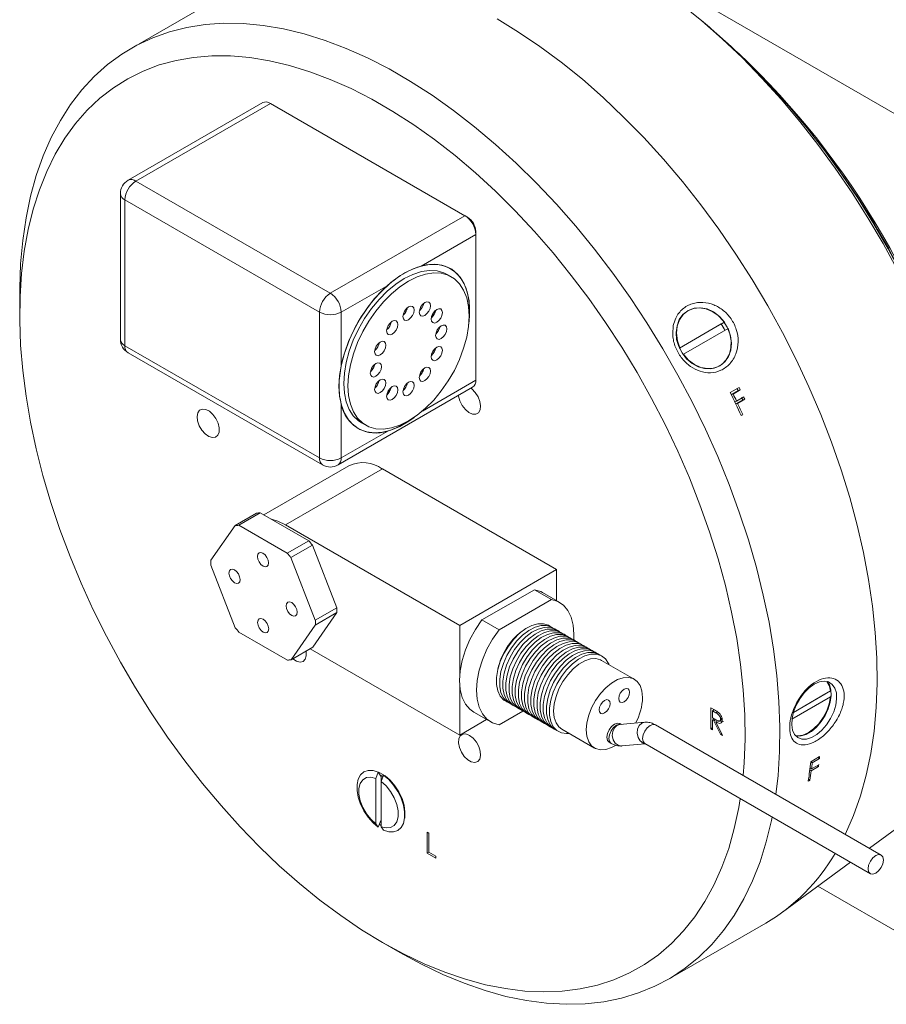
# Model space of a CAD drawing. Header units: inches. Extents: x 0.97 to 7.79, y 1.06 to 10.36.
# Tile 7 of 12: x 4.76 to 5.93, y 5.07 to 6.4. Entities that reach past the tile are written whole.
import ezdxf

# ---------------------------------------------------------------- set-up
doc = ezdxf.new("R2010")
doc.units = ezdxf.units.IN
doc.header["$MEASUREMENT"] = 0

msp = doc.modelspace()

# ---------------------------------------------------------------- linework, layer by layer
at = {"color": 7, "linetype": 'Continuous', "lineweight": 15}
for p, q in [((5.1483, 6.735), (6.0469, 6.2162)), ((5.0404, 6.441), (4.9089, 6.3651)), ((5.6914, 6.3938), (5.6807, 6.4028)), ((5.087, 6.2916), (4.9049, 6.1865)), ((5.0974, 6.2906), (4.9153, 6.1855)), ((5.3606, 6.1386), (5.0974, 6.2906)), ((4.9153, 6.1855), (5.1785, 6.0335)), ((4.8945, 6.1685), (4.8945, 5.9711)), ((5.1638, 6.008), (4.9006, 6.16)), ((4.9006, 6.16), (4.9006, 5.9626)), ((5.1785, 6.0335), (5.3606, 6.1386)), ((5.3641, 6.1366), (5.3606, 6.1386)), ((5.3753, 6.1131), (5.3013, 6.0704)), ((5.3753, 6.1131), (5.3753, 6.1172)), ((5.3753, 5.9158), (5.3753, 6.1131)), ((5.3423, 6.0559), (5.3366, 6.0592)), ((5.2561, 6.0443), (5.1933, 6.008)), ((4.7582, 6.032), (4.7582, 6.0048)), ((5.1638, 5.8107), (5.1638, 6.008)), ((5.1933, 6.008), (5.1933, 5.9355)), ((5.277, 6.0039), (5.277, 6.0039)), ((5.277, 6.0039), (5.277, 6.0039)), ((5.2812, 6.0092), (5.2794, 6.0102)), ((5.2812, 6.0092), (5.2802, 6.0075)), ((5.2814, 6.0095), (5.2812, 6.0092)), ((5.32, 6.0097), (5.3155, 6.002)), ((5.3185, 6.004), (5.3172, 6.0048)), ((5.3185, 6.004), (5.3172, 6.0048)), ((5.3211, 6.0102), (5.3208, 6.0104)), ((5.7074, 5.992), (5.6509, 5.9593)), ((5.7119, 5.9946), (5.6514, 5.9596)), ((5.6564, 5.951), (5.7169, 5.9859)), ((5.7123, 5.9948), (5.7119, 5.9946)), ((5.7169, 5.9859), (5.7173, 5.9861)), ((4.9006, 5.9626), (5.1638, 5.8107)), ((5.6514, 5.9596), (5.6505, 5.9591)), ((4.9049, 5.9531), (5.1681, 5.8012)), ((5.3195, 5.9553), (5.3173, 5.9515)), ((5.3195, 5.9553), (5.318, 5.9562)), ((5.3195, 5.9553), (5.318, 5.9562)), ((5.3204, 5.9569), (5.3195, 5.9553)), ((5.6555, 5.9505), (5.6564, 5.951)), ((5.2362, 5.9313), (5.2344, 5.9323)), ((5.2362, 5.9313), (5.2344, 5.9323)), ((5.2362, 5.9313), (5.236, 5.9309)), ((5.2372, 5.933), (5.2362, 5.9313)), ((5.2387, 5.9375), (5.2386, 5.9376)), ((5.302, 5.925), (5.3005, 5.9259)), ((5.302, 5.925), (5.3011, 5.9234)), ((5.3043, 5.9288), (5.302, 5.925)), ((5.1889, 5.8012), (5.371, 5.9063)), ((5.2596, 5.9051), (5.2552, 5.8974)), ((5.7197, 5.8991), (5.7317, 5.906)), ((5.2553, 5.8962), (5.2549, 5.8964)), ((5.2553, 5.8962), (5.2549, 5.8964)), ((5.2593, 5.9016), (5.258, 5.9023)), ((5.7304, 5.9019), (5.721, 5.8965)), ((5.721, 5.8964), (5.7235, 5.8972)), ((5.7332, 5.9028), (5.7235, 5.8972)), ((5.7281, 5.8876), (5.7379, 5.8933)), ((5.7304, 5.9019), (5.7332, 5.9028)), ((5.1933, 5.8832), (5.1933, 5.8107)), ((5.7256, 5.8869), (5.7281, 5.8876)), ((5.7366, 5.8892), (5.7271, 5.8838)), ((5.7272, 5.8837), (5.7296, 5.8844)), ((5.7394, 5.8901), (5.7296, 5.8844)), ((5.7366, 5.8892), (5.7394, 5.8901)), ((5.7342, 5.8686), (5.7367, 5.8692)), ((5.7367, 5.8692), (5.7345, 5.868)), ((5.2206, 5.8583), (5.2264, 5.855)), ((5.1933, 5.8107), (5.2561, 5.847)), ((5.2036, 5.8002), (5.0884, 5.7337)), ((5.1179, 5.72), (5.249, 5.7957)), ((5.4847, 5.6596), (5.249, 5.7957)), ((5.0788, 5.7359), (5.0496, 5.7191)), ((5.0545, 5.7195), (5.0837, 5.7364)), ((5.0837, 5.7364), (5.1494, 5.6986)), ((5.0496, 5.7191), (5.0169, 5.6721)), ((5.1202, 5.6818), (5.0545, 5.7195)), ((5.3536, 5.5839), (5.1179, 5.72)), ((5.1494, 5.6986), (5.1202, 5.6818)), ((5.1252, 5.6757), (5.1543, 5.6925)), ((5.1543, 5.6925), (5.1873, 5.6078)), ((5.0169, 5.6656), (5.0499, 5.5809)), ((5.1582, 5.591), (5.1252, 5.6757)), ((5.3536, 5.5839), (5.4847, 5.6596)), ((5.4847, 5.6175), (5.4847, 5.6596)), ((5.4546, 5.6323), (5.3837, 5.5914)), ((5.4777, 5.619), (5.4546, 5.6323)), ((5.4889, 5.6151), (5.4658, 5.6284)), ((5.4777, 5.619), (5.4068, 5.5781)), ((5.1874, 5.6013), (5.1547, 5.5543)), ((5.1873, 5.6078), (5.1582, 5.591)), ((5.1582, 5.5844), (5.1874, 5.6013)), ((5.4068, 5.5781), (5.3837, 5.5914)), ((5.0548, 5.5748), (5.1206, 5.537)), ((5.1255, 5.5375), (5.1582, 5.5844)), ((5.3536, 5.5185), (5.3536, 5.5839)), ((5.1547, 5.5543), (5.1255, 5.5375)), ((5.1513, 5.5524), (5.3536, 5.4356)), ((5.5898, 5.5112), (5.5456, 5.5367)), ((5.3536, 5.4356), (5.3536, 5.5009)), ((5.8554, 5.4954), (5.8051, 5.4663)), ((5.8051, 5.4663), (5.8488, 5.4916)), ((5.8488, 5.4918), (5.8487, 5.491)), ((5.8031, 5.457), (5.8554, 5.4872)), ((5.8554, 5.4872), (5.8561, 5.4887)), ((5.3725, 5.4667), (5.3956, 5.4534)), ((5.4068, 5.4495), (5.439, 5.4681)), ((5.6934, 5.4724), (5.6983, 5.4696)), ((5.6934, 5.4441), (5.6934, 5.4724)), ((5.6981, 5.4697), (5.6956, 5.4682)), ((5.6956, 5.4682), (5.6956, 5.4588)), ((5.7002, 5.4656), (5.6956, 5.4682)), ((5.6969, 5.469), (5.6969, 5.4704)), ((5.7025, 5.4669), (5.7002, 5.4656)), ((5.3536, 5.4356), (5.39, 5.4566)), ((5.604, 5.4528), (5.5702, 5.4498)), ((5.6956, 5.4588), (5.7001, 5.4562)), ((5.6981, 5.4573), (5.6956, 5.4559)), ((5.6956, 5.4559), (5.6956, 5.4428)), ((5.6973, 5.4549), (5.6956, 5.4559)), ((5.6969, 5.4567), (5.6969, 5.458)), ((5.6998, 5.4563), (5.6973, 5.4549)), ((5.7064, 5.4366), (5.6973, 5.4549)), ((5.7036, 5.4553), (5.7001, 5.4533)), ((5.7001, 5.4533), (5.7091, 5.435)), ((5.7021, 5.4544), (5.7015, 5.4556)), ((5.705, 5.4544), (5.7084, 5.4564)), ((5.7085, 5.4583), (5.7066, 5.4572)), ((5.4918, 5.4435), (5.536, 5.418)), ((5.5721, 5.45), (5.5702, 5.4511)), ((5.9238, 5.2731), (5.6185, 5.4494)), ((5.6956, 5.4453), (5.6934, 5.4441)), ((5.6956, 5.4428), (5.6934, 5.4441)), ((5.5556, 5.4258), (5.5584, 5.4242)), ((5.7079, 5.4374), (5.7064, 5.4366)), ((5.7091, 5.435), (5.7064, 5.4366)), ((5.5728, 5.4208), (5.6047, 5.4236)), ((5.6039, 5.4241), (5.9092, 5.2478)), ((5.6039, 5.4241), (5.6039, 5.4241)), ((5.8286, 5.3994), (5.8406, 5.4063)), ((5.8286, 5.3993), (5.8305, 5.3979)), ((5.8403, 5.4036), (5.8305, 5.3979)), ((5.8383, 5.405), (5.8403, 5.4036)), ((5.2433, 5.3852), (5.2401, 5.3767)), ((5.2469, 5.3801), (5.2433, 5.3852)), ((5.8274, 5.3885), (5.8293, 5.3871)), ((5.8277, 5.3912), (5.8296, 5.3898)), ((5.828, 5.391), (5.8277, 5.3908)), ((5.839, 5.3928), (5.8293, 5.3871)), ((5.8296, 5.3898), (5.8393, 5.3954)), ((5.8371, 5.3942), (5.839, 5.3928)), ((5.2401, 5.3767), (5.2401, 5.3156)), ((5.2471, 5.3809), (5.2469, 5.3801)), ((5.2504, 5.3811), (5.2471, 5.3726)), ((5.2471, 5.3809), (5.2471, 5.3726)), ((5.2471, 5.3726), (5.2471, 5.3115)), ((5.8275, 5.3745), (5.8253, 5.3732)), ((5.8257, 5.3759), (5.8275, 5.3745)), ((5.2433, 5.3109), (5.2469, 5.32)), ((5.2401, 5.3156), (5.2433, 5.3109)), ((5.2449, 5.3146), (5.2471, 5.3131)), ((5.2471, 5.3115), (5.2504, 5.3068)), ((5.9079, 5.2823), (5.9433, 5.3083)), ((5.3097, 5.3039), (5.3119, 5.3027)), ((5.3097, 5.2756), (5.3097, 5.3039)), ((5.3119, 5.3027), (5.3119, 5.2772)), ((5.3122, 5.277), (5.3097, 5.2756)), ((5.3214, 5.2689), (5.3097, 5.2756)), ((5.3119, 5.2772), (5.3214, 5.2718)), ((5.3214, 5.2718), (5.3214, 5.2689)), ((5.7903, 5.1958), (5.8822, 5.2634)), ((6.0764, 5.0935), (5.8382, 5.231)), ((5.6362, 5.1051), (5.7678, 5.181)), ((5.2489, 5.1548), (5.2725, 5.1412))]:
    msp.add_line(p, q, dxfattribs=at)
at = {"color": 8, "linetype": 'Continuous', "lineweight": 15}
msp.add_line((5.3033, 5.8742), (5.3753, 5.9158), dxfattribs=at)
at = {"color": 7, "linetype": 'Continuous', "lineweight": 15, "flags": 128}
for points in [[(5.9457, 6.0656), (5.9264, 6.101), (5.9059, 6.1357), (5.8844, 6.1697), (5.8618, 6.2029), (5.8382, 6.2351), (5.8138, 6.2662), (5.7886, 6.2961), (5.7626, 6.3248), (5.736, 6.3521), (5.7089, 6.3779), (5.6813, 6.4023), (5.6534, 6.4249)], [(4.7582, 6.032), (4.7583, 6.0404), (4.7595, 6.0733), (4.7624, 6.1051), (4.7669, 6.1357), (4.773, 6.165), (4.7807, 6.1929), (4.7901, 6.2194), (4.8009, 6.2443), (4.8133, 6.2676), (4.8271, 6.2892), (4.8424, 6.309), (4.859, 6.327), (4.877, 6.3431), (4.8962, 6.3572), (4.9167, 6.3694), (4.9382, 6.3795), (4.9609, 6.3875), (4.9845, 6.3935), (5.0091, 6.3973), (5.0345, 6.399), (5.0607, 6.3986), (5.0876, 6.3961), (5.115, 6.3915), (5.143, 6.3847), (5.1713, 6.3759), (5.2, 6.365), (5.2289, 6.3521), (5.258, 6.3372), (5.2871, 6.3204), (5.3162, 6.3017), (5.3451, 6.2812), (5.3738, 6.259), (5.4022, 6.2351), (5.4301, 6.2096), (5.4576, 6.1825), (5.4844, 6.154), (5.5106, 6.1242), (5.536, 6.0931), (5.5606, 6.0609), (5.5842, 6.0277), (5.6069, 5.9935), (5.6285, 5.9585), (5.6489, 5.9227), (5.6681, 5.8864), (5.6861, 5.8496), (5.7027, 5.8124), (5.718, 5.7749), (5.7318, 5.7374), (5.7442, 5.6998), (5.7551, 5.6623), (5.7644, 5.6251), (5.7721, 5.5882), (5.7782, 5.5518), (5.7828, 5.516), (5.7856, 5.4809), (5.7869, 5.4466), (5.7865, 5.4132), (5.7844, 5.3809), (5.7815, 5.3552)], [(5.4041, 6.405), (5.4332, 6.3872), (5.4622, 6.3676), (5.491, 6.3463), (5.5196, 6.3232), (5.5477, 6.2984), (5.5754, 6.2721), (5.6026, 6.2444), (5.6291, 6.2152), (5.6549, 6.1848), (5.6799, 6.1531), (5.7041, 6.1203), (5.7272, 6.0866), (5.7493, 6.052), (5.7704, 6.0166), (5.7902, 5.9805), (5.8088, 5.9439), (5.8261, 5.9069), (5.8421, 5.8696), (5.8566, 5.8321), (5.8697, 5.7945), (5.8814, 5.757), (5.8914, 5.7196), (5.9, 5.6825), (5.9069, 5.6459), (5.9122, 5.6098), (5.9159, 5.5743), (5.918, 5.5396), (5.9184, 5.5057), (5.9172, 5.4728), (5.9143, 5.441), (5.9098, 5.4104), (5.9036, 5.3811), (5.8959, 5.3532), (5.8866, 5.3267), (5.8757, 5.3018), (5.8754, 5.301)], [(5.6914, 6.3938), (5.694, 6.3915), (5.7211, 6.3675), (5.7477, 6.342), (5.7737, 6.315), (5.7991, 6.2867), (5.8238, 6.2571), (5.8477, 6.2263), (5.8706, 6.1945), (5.8926, 6.1617), (5.9136, 6.1281), (5.9334, 6.0938), (5.952, 6.0588), (5.9694, 6.0234), (5.9855, 5.9876), (6.0002, 5.9515), (6.0135, 5.9154), (6.0253, 5.8792), (6.0357, 5.8431), (6.0445, 5.8073), (6.0518, 5.7719), (6.0524, 5.7684)], [(5.7371, 5.3808), (5.7385, 5.3981), (5.7397, 5.43), (5.7393, 5.4629), (5.7373, 5.4967), (5.7336, 5.5312), (5.7284, 5.5663), (5.7215, 5.602), (5.7131, 5.638), (5.7031, 5.6743), (5.6916, 5.7108), (5.6787, 5.7473), (5.6643, 5.7838), (5.6485, 5.82), (5.6314, 5.8559), (5.6131, 5.8913), (5.5935, 5.9262), (5.5728, 5.9604), (5.551, 5.9938), (5.5282, 6.0264), (5.5045, 6.0578), (5.48, 6.0882), (5.4546, 6.1174), (5.4286, 6.1452), (5.402, 6.1717), (5.3749, 6.1966), (5.3473, 6.22), (5.3195, 6.2417), (5.2914, 6.2617), (5.2631, 6.2798), (5.2348, 6.2962), (5.2066, 6.3106), (5.1785, 6.3231), (5.1506, 6.3335), (5.1231, 6.342), (5.096, 6.3483), (5.0694, 6.3526), (5.0434, 6.3548), (5.018, 6.3549), (4.9935, 6.3529), (4.9697, 6.3488), (4.947, 6.3426), (4.9252, 6.3343), (4.9045, 6.324), (4.8849, 6.3117), (4.8665, 6.2975), (4.8495, 6.2813), (4.8337, 6.2633), (4.8193, 6.2434), (4.8064, 6.2219), (4.7949, 6.1986), (4.7849, 6.1738), (4.7765, 6.1475), (4.7696, 6.1198), (4.7644, 6.0907), (4.7607, 6.0605), (4.7587, 6.029), (4.7583, 5.9966), (4.7595, 5.9633), (4.7623, 5.9291), (4.7668, 5.8943), (4.7729, 5.8589), (4.7805, 5.823), (4.7897, 5.7868), (4.8004, 5.7504), (4.8127, 5.7139), (4.8263, 5.6774), (4.8414, 5.6411), (4.8578, 5.605), (4.8756, 5.5693), (4.8945, 5.5341), (4.9147, 5.4996), (4.9359, 5.4657), (4.9582, 5.4328), (4.9815, 5.4007), (5.0056, 5.3698), (5.0306, 5.34), (5.0563, 5.3115), (5.0826, 5.2844), (5.1095, 5.2587), (5.1368, 5.2345), (5.1645, 5.2119), (5.1925, 5.1911), (5.2207, 5.172), (5.249, 5.1547), (5.249, 5.1547)], [(5.1902, 5.9077), (5.1911, 5.9221), (5.1935, 5.9371), (5.1976, 5.9526), (5.2031, 5.9682), (5.2101, 5.9836), (5.2183, 5.9985), (5.2277, 6.0127), (5.238, 6.0259), (5.249, 6.0378), (5.2606, 6.0483), (5.2726, 6.0571), (5.2847, 6.064), (5.2966, 6.069), (5.3082, 6.072), (5.3193, 6.0728), (5.3296, 6.0715), (5.339, 6.0681), (5.3472, 6.0627), (5.3541, 6.0554), (5.3597, 6.0462), (5.3637, 6.0354), (5.3662, 6.0232), (5.367, 6.0097), (5.3662, 5.9954), (5.366, 5.9936)], [(5.1966, 5.9114), (5.1975, 5.9253), (5.1999, 5.94), (5.204, 5.955), (5.2096, 5.9701), (5.2166, 5.985), (5.2249, 5.9993), (5.2343, 6.0128), (5.2446, 6.0252), (5.2555, 6.0362), (5.267, 6.0457), (5.2786, 6.0534), (5.2903, 6.0592), (5.3017, 6.0629), (5.3127, 6.0645), (5.323, 6.064), (5.3323, 6.0613), (5.3366, 6.0592)], [(5.3013, 6.0704), (5.3129, 6.0725), (5.3238, 6.0725), (5.3338, 6.0703), (5.3428, 6.066), (5.3506, 6.0596), (5.357, 6.0513), (5.3619, 6.0412), (5.3652, 6.0296), (5.3669, 6.0166), (5.3669, 6.0025), (5.3658, 5.9919)], [(5.2023, 5.9081), (5.2032, 5.922), (5.2057, 5.9367), (5.2097, 5.9517), (5.2154, 5.9668), (5.2224, 5.9817), (5.2306, 5.996), (5.24, 6.0095), (5.2503, 6.0219), (5.2612, 6.0329), (5.2727, 6.0424), (5.2843, 6.0501), (5.296, 6.0559), (5.3074, 6.0596), (5.3184, 6.0612), (5.3287, 6.0607), (5.338, 6.058), (5.3463, 6.0532), (5.3533, 6.0464), (5.3589, 6.0378), (5.363, 6.0275), (5.3655, 6.0158), (5.3664, 6.0028), (5.3655, 5.9888), (5.363, 5.9742), (5.3589, 5.9591), (5.3533, 5.944), (5.3463, 5.9292), (5.338, 5.9149), (5.3287, 5.9013), (5.3184, 5.8889), (5.3074, 5.8779), (5.296, 5.8684), (5.2843, 5.8607), (5.2727, 5.8549), (5.2612, 5.8512), (5.2503, 5.8496), (5.24, 5.8502), (5.2306, 5.8528), (5.2224, 5.8576), (5.2154, 5.8644), (5.2097, 5.873), (5.2057, 5.8833), (5.2032, 5.8951), (5.2023, 5.9081)], [(5.2919, 6.0108), (5.2913, 6.0138), (5.2897, 6.0157), (5.2872, 6.0162), (5.2843, 6.0152), (5.2815, 6.0128), (5.279, 6.0095), (5.2774, 6.0058), (5.2768, 6.0021), (5.2774, 5.9991), (5.279, 5.9972), (5.2815, 5.9967), (5.2843, 5.9977), (5.2872, 6.0001), (5.2897, 6.0034), (5.2913, 6.0071), (5.2919, 6.0108)], [(5.314, 6.0167), (5.3134, 6.0197), (5.3118, 6.0216), (5.3093, 6.0221), (5.3064, 6.0211), (5.3036, 6.0188), (5.3011, 6.0155), (5.2995, 6.0117), (5.2989, 6.008), (5.2995, 6.005), (5.3011, 6.0031), (5.3036, 6.0027), (5.3064, 6.0037), (5.3093, 6.006), (5.3118, 6.0093), (5.3134, 6.0131), (5.314, 6.0167)], [(5.3302, 6.0074), (5.3296, 6.0104), (5.3279, 6.0123), (5.3255, 6.0127), (5.3226, 6.0117), (5.3197, 6.0094), (5.3173, 6.0061), (5.3156, 6.0023), (5.3151, 5.9987), (5.3156, 5.9957), (5.3173, 5.9938), (5.3197, 5.9933), (5.3226, 5.9943), (5.3255, 5.9967), (5.3279, 6), (5.3296, 6.0037), (5.3302, 6.0074)], [(5.6621, 6.0098), (5.6697, 6.0128), (5.6781, 6.0137), (5.6867, 6.0123), (5.6952, 6.0088), (5.7031, 6.0034), (5.7099, 5.9963), (5.7153, 5.9879), (5.719, 5.9786), (5.7208, 5.969), (5.7206, 5.9597), (5.7184, 5.951), (5.7143, 5.9434), (5.7086, 5.9375), (5.7015, 5.9334), (5.6935, 5.9314), (5.6849, 5.9317), (5.6763, 5.9341), (5.668, 5.9386), (5.6606, 5.9449), (5.6545, 5.9528), (5.6499, 5.9616), (5.6471, 5.9711), (5.6464, 5.9806), (5.6476, 5.9897), (5.6507, 5.9979), (5.6557, 6.0047), (5.6621, 6.0098)], [(5.7119, 5.9946), (5.7051, 6.0023), (5.6971, 6.0084), (5.6883, 6.0123), (5.6793, 6.014), (5.6706, 6.0132), (5.6626, 6.0101), (5.6559, 6.0048), (5.6509, 5.9976), (5.6478, 5.9889), (5.6469, 5.9794), (5.6481, 5.9694), (5.6514, 5.9596)], [(5.2698, 5.9912), (5.2692, 5.9942), (5.2676, 5.9961), (5.2651, 5.9966), (5.2622, 5.9956), (5.2594, 5.9932), (5.2569, 5.9899), (5.2553, 5.9862), (5.2547, 5.9825), (5.2553, 5.9795), (5.2569, 5.9776), (5.2594, 5.9771), (5.2622, 5.9782), (5.2651, 5.9805), (5.2676, 5.9838), (5.2692, 5.9876), (5.2698, 5.9912)], [(5.3361, 5.9853), (5.3355, 5.9883), (5.3339, 5.9902), (5.3314, 5.9906), (5.3285, 5.9896), (5.3256, 5.9873), (5.3232, 5.984), (5.3216, 5.9802), (5.321, 5.9766), (5.3216, 5.9736), (5.3232, 5.9717), (5.3256, 5.9712), (5.3285, 5.9722), (5.3314, 5.9746), (5.3339, 5.9779), (5.3355, 5.9816), (5.3361, 5.9853)], [(5.6564, 5.951), (5.6632, 5.9432), (5.6712, 5.9372), (5.68, 5.9332), (5.689, 5.9316), (5.6977, 5.9324), (5.7057, 5.9355), (5.7124, 5.9408), (5.7174, 5.948), (5.7205, 5.9566), (5.7214, 5.9662), (5.7202, 5.9761), (5.7169, 5.9859)], [(5.2536, 5.9632), (5.253, 5.9662), (5.2514, 5.9681), (5.249, 5.9686), (5.2461, 5.9676), (5.2432, 5.9652), (5.2407, 5.9619), (5.2391, 5.9582), (5.2385, 5.9545), (5.2391, 5.9515), (5.2407, 5.9496), (5.2432, 5.9491), (5.2461, 5.9501), (5.249, 5.9525), (5.2514, 5.9558), (5.253, 5.9595), (5.2536, 5.9632)], [(5.3302, 5.9564), (5.3296, 5.9594), (5.3279, 5.9612), (5.3255, 5.9617), (5.3226, 5.9607), (5.3197, 5.9584), (5.3173, 5.9551), (5.3156, 5.9513), (5.3151, 5.9476), (5.3156, 5.9446), (5.3173, 5.9428), (5.3197, 5.9423), (5.3226, 5.9433), (5.3255, 5.9456), (5.3279, 5.9489), (5.3296, 5.9527), (5.3302, 5.9564)], [(5.2477, 5.9343), (5.2471, 5.9373), (5.2455, 5.9391), (5.243, 5.9396), (5.2401, 5.9386), (5.2373, 5.9363), (5.2348, 5.933), (5.2332, 5.9292), (5.2326, 5.9256), (5.2332, 5.9226), (5.2348, 5.9207), (5.2373, 5.9202), (5.2401, 5.9212), (5.243, 5.9235), (5.2455, 5.9268), (5.2471, 5.9306), (5.2477, 5.9343)], [(5.314, 5.9283), (5.3134, 5.9313), (5.3118, 5.9332), (5.3093, 5.9337), (5.3064, 5.9327), (5.3036, 5.9304), (5.3011, 5.9271), (5.2995, 5.9233), (5.2989, 5.9196), (5.2995, 5.9166), (5.3011, 5.9147), (5.3036, 5.9143), (5.3064, 5.9153), (5.3093, 5.9176), (5.3118, 5.9209), (5.3134, 5.9247), (5.314, 5.9283)], [(5.2921, 5.8656), (5.2847, 5.8604), (5.2726, 5.8534), (5.2606, 5.8484), (5.249, 5.8455), (5.238, 5.8446), (5.2277, 5.8459), (5.2183, 5.8493), (5.2101, 5.8547), (5.2031, 5.8621), (5.1976, 5.8713), (5.1935, 5.8821), (5.1911, 5.8943), (5.1902, 5.9077)], [(5.2206, 5.8583), (5.2166, 5.8609), (5.2096, 5.8677), (5.204, 5.8763), (5.1999, 5.8866), (5.1975, 5.8984), (5.1966, 5.9114)], [(5.2536, 5.9122), (5.253, 5.9152), (5.2514, 5.917), (5.249, 5.9175), (5.2461, 5.9165), (5.2432, 5.9142), (5.2407, 5.9109), (5.2391, 5.9071), (5.2385, 5.9035), (5.2391, 5.9005), (5.2407, 5.8986), (5.2432, 5.8981), (5.2461, 5.8991), (5.249, 5.9014), (5.2514, 5.9047), (5.253, 5.9085), (5.2536, 5.9122)], [(5.2698, 5.9028), (5.2692, 5.9058), (5.2676, 5.9077), (5.2651, 5.9082), (5.2622, 5.9072), (5.2594, 5.9048), (5.2569, 5.9015), (5.2553, 5.8978), (5.2547, 5.8941), (5.2553, 5.8911), (5.2569, 5.8892), (5.2594, 5.8888), (5.2622, 5.8898), (5.2651, 5.8921), (5.2676, 5.8954), (5.2692, 5.8992), (5.2698, 5.9028)], [(5.2919, 5.9087), (5.2913, 5.9117), (5.2897, 5.9136), (5.2872, 5.9141), (5.2843, 5.9131), (5.2815, 5.9108), (5.279, 5.9075), (5.2774, 5.9037), (5.2768, 5.9), (5.2774, 5.897), (5.279, 5.8952), (5.2815, 5.8947), (5.2843, 5.8957), (5.2872, 5.898), (5.2897, 5.9013), (5.2913, 5.9051), (5.2919, 5.9087)], [(5.3538, 5.888), (5.357, 5.8818), (5.3612, 5.8764), (5.366, 5.8723), (5.3709, 5.8701), (5.3754, 5.87), (5.379, 5.8719), (5.3812, 5.8757), (5.3819, 5.881), (5.3809, 5.8871), (5.3784, 5.8935), (5.3747, 5.8994), (5.3701, 5.9042), (5.369, 5.9051)], [(5.352, 5.8953), (5.3521, 5.8944), (5.3538, 5.888)], [(5.0263, 5.8414), (5.028, 5.8457), (5.0282, 5.8513), (5.0267, 5.8577), (5.0238, 5.8639), (5.0197, 5.8695), (5.0149, 5.8739), (5.01, 5.8764), (5.0054, 5.8769), (5.0017, 5.8753), (4.9992, 5.8718), (4.9983, 5.8667), (4.9989, 5.8607), (5.0012, 5.8543), (5.0047, 5.8482), (5.0092, 5.8432), (5.0141, 5.8398), (5.0189, 5.8382), (5.0232, 5.8388), (5.0263, 5.8414)], [(5.1179, 5.72), (5.1073, 5.7251), (5.099, 5.7276)], [(5.0799, 5.6773), (5.0805, 5.6803), (5.0821, 5.6822), (5.0845, 5.6827), (5.0874, 5.6817), (5.0903, 5.6794), (5.0927, 5.6761), (5.0944, 5.6723), (5.095, 5.6687), (5.0944, 5.6656), (5.0928, 5.6638), (5.0903, 5.6633), (5.0875, 5.6643), (5.0846, 5.6666), (5.0821, 5.6699), (5.0805, 5.6736), (5.0799, 5.6773)], [(5.0489, 5.6418), (5.046, 5.6441), (5.0436, 5.6474), (5.0419, 5.6511), (5.0413, 5.6548), (5.0419, 5.6578), (5.0435, 5.6597), (5.046, 5.6602), (5.0489, 5.6592), (5.0517, 5.6569), (5.0542, 5.6536), (5.0558, 5.6498), (5.0564, 5.6461), (5.0559, 5.6431), (5.0542, 5.6412), (5.0518, 5.6408), (5.0489, 5.6418)], [(5.4658, 5.6284), (5.4633, 5.6297), (5.4546, 5.6323)], [(5.1262, 5.6148), (5.1291, 5.6125), (5.1315, 5.6092), (5.1332, 5.6054), (5.1337, 5.6018), (5.1332, 5.5988), (5.1315, 5.5969), (5.1291, 5.5964), (5.1262, 5.5974), (5.1233, 5.5997), (5.1209, 5.603), (5.1192, 5.6068), (5.1186, 5.6104), (5.1192, 5.6134), (5.1208, 5.6153), (5.1233, 5.6158), (5.1262, 5.6148)], [(5.5078, 5.5638), (5.5082, 5.5723), (5.5073, 5.5845), (5.5046, 5.5953), (5.5001, 5.6043), (5.494, 5.6114), (5.4864, 5.6164), (5.4777, 5.619)], [(5.0952, 5.5793), (5.0946, 5.5762), (5.093, 5.5744), (5.0905, 5.5739), (5.0877, 5.5749), (5.0848, 5.5772), (5.0823, 5.5805), (5.0807, 5.5842), (5.0801, 5.5879), (5.0807, 5.5909), (5.0823, 5.5928), (5.0847, 5.5933), (5.0876, 5.5923), (5.0905, 5.59), (5.093, 5.5867), (5.0946, 5.5829), (5.0952, 5.5793)], [(5.3837, 5.5914), (5.3749, 5.5786), (5.3674, 5.565), (5.3613, 5.5509), (5.3568, 5.5366), (5.3541, 5.5227), (5.3531, 5.5095), (5.3541, 5.4973), (5.3568, 5.4866), (5.3613, 5.4775), (5.3674, 5.4704), (5.3725, 5.4667)], [(5.4765, 5.5824), (5.4737, 5.5842), (5.467, 5.5863), (5.4595, 5.5862), (5.4513, 5.5839), (5.4429, 5.5796), (5.4345, 5.5733), (5.4266, 5.5653), (5.4194, 5.556), (5.4133, 5.5458), (5.4085, 5.535), (5.4052, 5.5241), (5.4035, 5.5136), (5.4035, 5.5038), (5.4052, 5.4953), (5.4085, 5.4882), (5.4133, 5.483), (5.4177, 5.4805)], [(5.4068, 5.5781), (5.398, 5.5653), (5.3905, 5.5517), (5.3844, 5.5375), (5.3799, 5.5233), (5.3772, 5.5094), (5.3762, 5.4961), (5.3772, 5.484), (5.3799, 5.4732), (5.3844, 5.4642), (5.3905, 5.4571), (5.398, 5.4521), (5.4068, 5.4495)], [(5.4807, 5.58), (5.4779, 5.5817), (5.4712, 5.5839), (5.4637, 5.5838), (5.4555, 5.5815), (5.4471, 5.5771), (5.4387, 5.5708), (5.4308, 5.5629), (5.4236, 5.5536), (5.4175, 5.5433), (5.4127, 5.5326), (5.4094, 5.5217), (5.4077, 5.5112), (5.4077, 5.5014), (5.4094, 5.4928), (5.4127, 5.4858), (5.4175, 5.4806), (5.4219, 5.4781)], [(5.4849, 5.5776), (5.4821, 5.5793), (5.4755, 5.5814), (5.4679, 5.5813), (5.4597, 5.5791), (5.4513, 5.5747), (5.4429, 5.5684), (5.435, 5.5604), (5.4279, 5.5512), (5.4217, 5.5409), (5.4169, 5.5301), (5.4136, 5.5192), (5.4119, 5.5087), (5.4119, 5.499), (5.4136, 5.4904), (5.4169, 5.4834), (5.4217, 5.4782), (5.4261, 5.4756)], [(5.4891, 5.5751), (5.4863, 5.5769), (5.4797, 5.579), (5.4721, 5.5789), (5.4639, 5.5766), (5.4555, 5.5723), (5.4471, 5.566), (5.4392, 5.558), (5.4321, 5.5487), (5.426, 5.5385), (5.4211, 5.5277), (5.4178, 5.5168), (5.4161, 5.5063), (5.4161, 5.4965), (5.4178, 5.488), (5.4211, 5.4809), (5.426, 5.4757), (5.4303, 5.4732)], [(5.4933, 5.5727), (5.4906, 5.5744), (5.4839, 5.5766), (5.4763, 5.5765), (5.4681, 5.5742), (5.4597, 5.5698), (5.4514, 5.5635), (5.4434, 5.5556), (5.4363, 5.5463), (5.4302, 5.536), (5.4253, 5.5253), (5.422, 5.5144), (5.4203, 5.5039), (5.4203, 5.4941), (5.422, 5.4855), (5.4253, 5.4785), (5.4302, 5.4733), (5.4345, 5.4708)], [(5.4976, 5.5703), (5.4948, 5.572), (5.4881, 5.5741), (5.4805, 5.574), (5.4723, 5.5718), (5.4639, 5.5674), (5.4556, 5.5611), (5.4477, 5.5532), (5.4405, 5.5439), (5.4344, 5.5336), (5.4296, 5.5228), (5.4262, 5.512), (5.4245, 5.5014), (5.4245, 5.4917), (5.4262, 5.4831), (5.4296, 5.4761), (5.4344, 5.4709), (5.4387, 5.4683)], [(5.5018, 5.5678), (5.499, 5.5696), (5.4923, 5.5717), (5.4847, 5.5716), (5.4766, 5.5693), (5.4681, 5.565), (5.4598, 5.5587), (5.4519, 5.5507), (5.4447, 5.5414), (5.4386, 5.5312), (5.4338, 5.5204), (5.4304, 5.5095), (5.4287, 5.499), (5.4287, 5.4892), (5.4304, 5.4807), (5.4338, 5.4736), (5.4386, 5.4684), (5.4429, 5.4659)], [(5.506, 5.5654), (5.5032, 5.5672), (5.4965, 5.5693), (5.4889, 5.5692), (5.4808, 5.5669), (5.4723, 5.5625), (5.464, 5.5562), (5.4561, 5.5483), (5.4489, 5.539), (5.4428, 5.5288), (5.438, 5.518), (5.4347, 5.5071), (5.433, 5.4966), (5.433, 5.4868), (5.4347, 5.4782), (5.438, 5.4712), (5.4428, 5.466), (5.4471, 5.4635)], [(5.5102, 5.563), (5.5074, 5.5647), (5.5007, 5.5668), (5.4932, 5.5667), (5.485, 5.5645), (5.4766, 5.5601), (5.4682, 5.5538), (5.4603, 5.5459), (5.4531, 5.5366), (5.447, 5.5263), (5.4422, 5.5155), (5.4389, 5.5047), (5.4372, 5.4941), (5.4372, 5.4844), (5.4389, 5.4758), (5.4422, 5.4688), (5.447, 5.4636), (5.4514, 5.461)], [(5.5144, 5.5605), (5.5116, 5.5623), (5.5049, 5.5644), (5.4974, 5.5643), (5.4892, 5.562), (5.4808, 5.5577), (5.4724, 5.5514), (5.4645, 5.5434), (5.4573, 5.5341), (5.4512, 5.5239), (5.4464, 5.5131), (5.4431, 5.5022), (5.4414, 5.4917), (5.4414, 5.4819), (5.4431, 5.4734), (5.4464, 5.4663), (5.4512, 5.4611), (5.4556, 5.4586)], [(5.5186, 5.5581), (5.5158, 5.5599), (5.5092, 5.562), (5.5016, 5.5619), (5.4934, 5.5596), (5.485, 5.5552), (5.4766, 5.5489), (5.4687, 5.541), (5.4616, 5.5317), (5.4554, 5.5215), (5.4506, 5.5107), (5.4473, 5.4998), (5.4456, 5.4893), (5.4456, 5.4795), (5.4473, 5.471), (5.4506, 5.4639), (5.4554, 5.4587), (5.4598, 5.4562)], [(5.5228, 5.5557), (5.52, 5.5574), (5.5134, 5.5595), (5.5058, 5.5595), (5.4976, 5.5572), (5.4892, 5.5528), (5.4809, 5.5465), (5.4729, 5.5386), (5.4658, 5.5293), (5.4597, 5.519), (5.4548, 5.5082), (5.4515, 5.4974), (5.4498, 5.4868), (5.4498, 5.4771), (5.4515, 5.4685), (5.4548, 5.4615), (5.4597, 5.4563), (5.464, 5.4537)], [(5.1278, 5.5388), (5.1279, 5.5388), (5.1328, 5.5356), (5.1376, 5.5344), (5.1416, 5.5353), (5.1445, 5.5382), (5.146, 5.5428), (5.1459, 5.5486), (5.1458, 5.5492)], [(5.527, 5.5532), (5.5243, 5.555), (5.5176, 5.5571), (5.51, 5.557), (5.5018, 5.5547), (5.4934, 5.5504), (5.4851, 5.5441), (5.4772, 5.5361), (5.47, 5.5268), (5.4639, 5.5166), (5.459, 5.5058), (5.4557, 5.4949), (5.454, 5.4844), (5.454, 5.4747), (5.4557, 5.4661), (5.459, 5.4591), (5.4639, 5.4538), (5.4682, 5.4513)], [(5.5313, 5.5508), (5.5285, 5.5526), (5.5218, 5.5547), (5.5142, 5.5546), (5.5061, 5.5523), (5.4976, 5.5479), (5.4893, 5.5416), (5.4814, 5.5337), (5.4742, 5.5244), (5.4681, 5.5142), (5.4633, 5.5034), (5.4599, 5.4925), (5.4582, 5.482), (5.4582, 5.4722), (5.4599, 5.4637), (5.4633, 5.4566), (5.4681, 5.4514), (5.4724, 5.4489)], [(5.5355, 5.5484), (5.5327, 5.5501), (5.526, 5.5522), (5.5184, 5.5522), (5.5103, 5.5499), (5.5018, 5.5455), (5.4935, 5.5392), (5.4856, 5.5313), (5.4784, 5.522), (5.4723, 5.5117), (5.4675, 5.5009), (5.4641, 5.4901), (5.4624, 5.4795), (5.4624, 5.4698), (5.4641, 5.4612), (5.4675, 5.4542), (5.4723, 5.449), (5.4766, 5.4464)], [(5.5397, 5.5459), (5.5369, 5.5477), (5.5302, 5.5498), (5.5226, 5.5497), (5.5145, 5.5474), (5.506, 5.5431), (5.4977, 5.5368), (5.4898, 5.5288), (5.4826, 5.5195), (5.4765, 5.5093), (5.4717, 5.4985), (5.4684, 5.4876), (5.4667, 5.4771), (5.4667, 5.4674), (5.4684, 5.4588), (5.4717, 5.4518), (5.4765, 5.4465), (5.4808, 5.444)], [(5.5439, 5.5435), (5.5411, 5.5453), (5.5344, 5.5474), (5.5269, 5.5473), (5.5187, 5.545), (5.5103, 5.5406), (5.5019, 5.5344), (5.494, 5.5264), (5.4868, 5.5171), (5.4807, 5.5069), (5.4759, 5.4961), (5.4726, 5.4852), (5.4709, 5.4747), (5.4709, 5.4649), (5.4726, 5.4564), (5.4759, 5.4493), (5.4807, 5.4441), (5.4851, 5.4416)], [(5.5556, 5.531), (5.5549, 5.5324), (5.5508, 5.5386), (5.5453, 5.5428), (5.5387, 5.5449), (5.5311, 5.5449), (5.5229, 5.5426), (5.5145, 5.5382), (5.5061, 5.5319), (5.4982, 5.524), (5.4911, 5.5147), (5.4849, 5.5044), (5.4801, 5.4936), (5.4768, 5.4828), (5.4751, 5.4722), (5.4751, 5.4625), (5.4768, 5.4539), (5.4801, 5.4469), (5.4849, 5.4417), (5.4911, 5.4385), (5.4982, 5.4375), (5.5017, 5.4377)], [(5.5456, 5.5367), (5.5442, 5.5375), (5.5377, 5.5392), (5.5305, 5.5387), (5.5227, 5.5361), (5.5147, 5.5315), (5.5069, 5.5251), (5.4997, 5.5172), (5.4932, 5.5081), (5.4879, 5.4982), (5.4839, 5.4879), (5.4815, 5.4778), (5.4806, 5.4681), (5.4815, 5.4595), (5.4839, 5.4522), (5.4879, 5.4465), (5.4918, 5.4435)], [(5.601, 5.4866), (5.6002, 5.4952), (5.5977, 5.5025), (5.5937, 5.5082), (5.5884, 5.5119), (5.582, 5.5136), (5.5747, 5.5132), (5.5669, 5.5106), (5.5589, 5.506), (5.5512, 5.4996), (5.5439, 5.4917), (5.5374, 5.4825), (5.5321, 5.4726), (5.5281, 5.4624), (5.5257, 5.4522), (5.5249, 5.4426), (5.5257, 5.4339), (5.5281, 5.4266), (5.5321, 5.421), (5.5374, 5.4172), (5.5439, 5.4155), (5.5512, 5.416), (5.5589, 5.4186), (5.5642, 5.4214)], [(5.8332, 5.5043), (5.8402, 5.5074), (5.8469, 5.5084), (5.8528, 5.5074), (5.8576, 5.5042), (5.8612, 5.4992), (5.8632, 5.4926), (5.8636, 5.4846), (5.8624, 5.4759), (5.8596, 5.4668), (5.8554, 5.4578), (5.8499, 5.4494), (5.8436, 5.4421), (5.8367, 5.4363), (5.8297, 5.4322), (5.8228, 5.4301), (5.8165, 5.4301), (5.8111, 5.4322), (5.8068, 5.4363), (5.804, 5.4422), (5.8028, 5.4495), (5.8032, 5.4579), (5.8052, 5.4669), (5.8088, 5.476), (5.8136, 5.4848), (5.8195, 5.4927), (5.8262, 5.4993), (5.8332, 5.5043)], [(5.8507, 5.508), (5.8538, 5.5035), (5.8558, 5.4968), (5.8562, 5.4889), (5.855, 5.4801), (5.8522, 5.471), (5.848, 5.462), (5.8426, 5.4537), (5.8363, 5.4464), (5.8294, 5.4405), (5.8223, 5.4364), (5.8154, 5.4343), (5.8091, 5.4344), (5.8083, 5.4345)], [(5.8554, 5.4954), (5.8536, 5.5026), (5.8503, 5.5081)], [(5.5835, 5.4935), (5.5829, 5.4964), (5.5813, 5.4982), (5.5789, 5.4987), (5.5761, 5.4977), (5.5733, 5.4954), (5.5709, 5.4922), (5.5693, 5.4885), (5.5688, 5.485), (5.5693, 5.482), (5.5709, 5.4802), (5.5733, 5.4797), (5.5761, 5.4807), (5.5789, 5.483), (5.5813, 5.4862), (5.5829, 5.4899), (5.5835, 5.4935)], [(5.5424, 5.4697), (5.5429, 5.4668), (5.5445, 5.4649), (5.5469, 5.4645), (5.5497, 5.4655), (5.5525, 5.4677), (5.5549, 5.471), (5.5565, 5.4746), (5.5571, 5.4782), (5.5565, 5.4812), (5.5549, 5.483), (5.5525, 5.4835), (5.5497, 5.4825), (5.5469, 5.4802), (5.5445, 5.477), (5.5429, 5.4733), (5.5424, 5.4697)], [(5.808, 5.4348), (5.8109, 5.4345), (5.8178, 5.4355), (5.8251, 5.4387), (5.8324, 5.4439), (5.8393, 5.4509), (5.8453, 5.4592), (5.8502, 5.4684), (5.8536, 5.4779), (5.8554, 5.4872)], [(5.5702, 5.4511), (5.5669, 5.4517), (5.5629, 5.4504), (5.559, 5.4472), (5.5556, 5.4427), (5.5534, 5.4375), (5.5526, 5.4325), (5.5534, 5.4284), (5.5556, 5.4258), (5.5556, 5.4258)], [(5.3668, 5.4351), (5.362, 5.437), (5.3576, 5.4368), (5.3543, 5.4345), (5.3523, 5.4304), (5.3519, 5.425), (5.3531, 5.4187), (5.3558, 5.4124), (5.3597, 5.4066), (5.3644, 5.4021), (5.3693, 5.3992), (5.374, 5.3984), (5.3779, 5.3996), (5.3806, 5.4028), (5.3818, 5.4077), (5.3814, 5.4136), (5.3794, 5.42), (5.3761, 5.4261), (5.3717, 5.4313), (5.3668, 5.4351)], [(5.2433, 5.3109), (5.2363, 5.3169), (5.2297, 5.3243), (5.224, 5.3328), (5.2195, 5.3419), (5.2163, 5.3513), (5.2147, 5.3604), (5.2147, 5.3688), (5.2163, 5.376), (5.2195, 5.3817), (5.224, 5.3857), (5.2297, 5.3876), (5.2363, 5.3874), (5.2433, 5.3852)], [(5.279, 5.3232), (5.2791, 5.3237), (5.2795, 5.3317), (5.2783, 5.3405), (5.2755, 5.3496), (5.2712, 5.3586), (5.2658, 5.367), (5.2595, 5.3744), (5.2525, 5.3803), (5.2454, 5.3844), (5.2437, 5.3851)], [(5.2401, 5.3156), (5.2333, 5.3216), (5.2273, 5.3291), (5.2224, 5.3376), (5.2189, 5.3466), (5.2171, 5.3554), (5.2171, 5.3634), (5.2189, 5.3701), (5.2224, 5.3751), (5.2273, 5.378), (5.2333, 5.3785), (5.2401, 5.3767)], [(5.2471, 5.3726), (5.2539, 5.3667), (5.2599, 5.3592), (5.2648, 5.3506), (5.2683, 5.3417), (5.2701, 5.3329), (5.2701, 5.3248), (5.2683, 5.3181), (5.2648, 5.3132), (5.2599, 5.3103), (5.2539, 5.3098), (5.2471, 5.3115)], [(5.2504, 5.3811), (5.2575, 5.3752), (5.264, 5.3678), (5.2697, 5.3593), (5.2743, 5.3501), (5.2774, 5.3408), (5.279, 5.3317), (5.279, 5.3233), (5.2774, 5.316), (5.2743, 5.3103), (5.2697, 5.3064), (5.264, 5.3044), (5.2575, 5.3046), (5.2504, 5.3068)], [(5.249, 5.1547), (5.2773, 5.1394), (5.3054, 5.1259), (5.3334, 5.1144), (5.3612, 5.105), (5.3885, 5.0976), (5.4154, 5.0923), (5.4417, 5.089), (5.4674, 5.0879), (5.4923, 5.0888), (5.5165, 5.0919), (5.5398, 5.0971), (5.5621, 5.1043), (5.5833, 5.1136), (5.6035, 5.1249), (5.6224, 5.1382), (5.6401, 5.1534), (5.6566, 5.1705), (5.6717, 5.1894), (5.6853, 5.2101), (5.6975, 5.2325), (5.7083, 5.2566), (5.7175, 5.2821), (5.7251, 5.3092), (5.7312, 5.3376), (5.7332, 5.3494)], [(5.7764, 5.3245), (5.7754, 5.3197), (5.7684, 5.291), (5.7599, 5.2638), (5.7498, 5.2381), (5.7382, 5.214), (5.7251, 5.1915), (5.7106, 5.1708), (5.6946, 5.1519), (5.6773, 5.1349), (5.6587, 5.1198), (5.6388, 5.1066), (5.6178, 5.0955), (5.5957, 5.0864), (5.5725, 5.0794), (5.5484, 5.0745), (5.5234, 5.0717), (5.4976, 5.0711), (5.4711, 5.0726), (5.4439, 5.0761), (5.4162, 5.0818), (5.388, 5.0896), (5.3595, 5.0995), (5.3307, 5.1114), (5.3017, 5.1253), (5.2726, 5.1411)], [(5.9268, 5.2664), (5.926, 5.2705), (5.9238, 5.2731), (5.9204, 5.2738), (5.9165, 5.2724), (5.9125, 5.2692), (5.9092, 5.2647), (5.9069, 5.2595), (5.9062, 5.2545), (5.9069, 5.2504), (5.9092, 5.2478), (5.9125, 5.2472), (5.9165, 5.2486), (5.9204, 5.2518), (5.9238, 5.2563), (5.926, 5.2614), (5.9268, 5.2664)]]:
    msp.add_lwpolyline(points, dxfattribs=at)
at = {"color": 8, "linetype": 'Continuous', "lineweight": 15, "flags": 128}
for points in [[(5.604, 5.4528), (5.6001, 5.4516), (5.5966, 5.4483), (5.5943, 5.4435), (5.5938, 5.4379), (5.595, 5.4324), (5.5977, 5.4277), (5.6016, 5.4247), (5.6043, 5.4239)], [(5.5719, 5.45), (5.5696, 5.4501), (5.5657, 5.4488), (5.5617, 5.4456), (5.5584, 5.4411), (5.5561, 5.4359), (5.5553, 5.4309), (5.5561, 5.4268), (5.5584, 5.4242), (5.5584, 5.4242)], [(5.5702, 5.4498), (5.5664, 5.4486), (5.5628, 5.4453), (5.5606, 5.4405), (5.56, 5.4349), (5.5612, 5.4293), (5.564, 5.4247), (5.5679, 5.4217), (5.5724, 5.4207), (5.5728, 5.4208)], [(5.6185, 5.4494), (5.6151, 5.45), (5.6112, 5.4486), (5.6072, 5.4455), (5.6039, 5.4409), (5.6016, 5.4358), (5.6008, 5.4308), (5.6016, 5.4267), (5.6039, 5.4241), (5.6039, 5.4241)]]:
    msp.add_lwpolyline(points, dxfattribs=at)
at = {"color": 7, "linetype": 'Continuous', "lineweight": 15}
for centre, radius, start, end in [((4.991, 5.5725), 1.0793, 13.259, 46.7356), ((5.0913, 6.2821), 0.0105, 54.3825, 114.3068), ((4.9153, 6.1685), 0.0208, 119.9973, 180), ((4.9326, 6.1585), 0.032, 122.6054, 177.3945), ((5.3434, 6.1117), 0.032, 2.6055, 57.3945), ((5.351, 6.1161), 0.0243, 2.6055, 57.3945), ((5.3938, 5.8922), 0.2051, 132.1708, 167.8293), ((5.1958, 6.0066), 0.032, 122.6054, 177.3945), ((5.1613, 6.0066), 0.032, 2.6055, 57.3945), ((5.266, 6.017), 0.0171, 310.0008, 350.3962), ((5.2881, 6.023), 0.0171, 309.5936, 350.4117), ((5.1785, 6.0365), 0.032, 242.6097, 297.3904), ((5.3043, 6.0136), 0.0171, 309.5938, 350.4117), ((5.244, 5.9974), 0.0171, 308.9034, 351.0968), ((5.3102, 5.9915), 0.0171, 309.5933, 350.412), ((5.6637, 5.961), 0.0536, 24.6429, 35.3571), ((4.9153, 5.9711), 0.0208, 180, 240.0027), ((5.2278, 5.9694), 0.0171, 308.9029, 351.0971), ((5.3043, 5.9626), 0.0171, 309.5933, 350.412), ((5.2218, 5.9405), 0.0171, 309.5927, 350.4127), ((5.2881, 5.9346), 0.0171, 309.5934, 350.412), ((5.2277, 5.9184), 0.0171, 309.5924, 350.4129), ((5.2439, 5.909), 0.0171, 309.5928, 350.4126), ((5.266, 5.915), 0.0171, 309.5937, 350.4117), ((5.3651, 5.9147), 0.0103, 305.0143, 6.2979), ((4.6368, 5.366), 1.2179, 26.1078, 26.2734), ((4.6277, 5.361), 1.2311, 26.1081, 26.2731), ((4.6109, 5.3517), 1.2365, 24.675, 26.2739), ((4.6103, 5.3516), 1.2397, 25.6179, 26.1091), ((4.6207, 5.3581), 1.2358, 25.4545, 25.6175), ((4.6205, 5.3575), 1.2391, 25.4541, 25.6178), ((5.2403, 5.8922), 0.0479, 190.8297, 289.1595), ((4.6167, 5.3547), 1.2326, 24.6738, 25.4543), ((5.1785, 5.8391), 0.032, 242.6097, 297.3904), ((5.1785, 5.8192), 0.0208, 240.0027, 299.9973), ((5.2225, 5.7594), 0.0449, 53.7891, 114.9004), ((5.0849, 5.6963), 0.0401, 91.8216, 98.872), ((5.0558, 5.6794), 0.0401, 91.8216, 98.872), ((5.0262, 5.5943), 0.1614, 37.4951, 40.2818), ((4.9971, 5.5774), 0.1614, 37.4951, 40.2818), ((5.1115, 5.6691), 0.0947, 178.1451, 182.1233), ((5.0928, 5.6043), 0.0947, 358.1451, 2.1233), ((5.0636, 5.5875), 0.0947, 358.1451, 2.1233), ((5.178, 5.6791), 0.1614, 217.4951, 220.2818), ((5.4904, 5.5065), 0.0871, 129.5804, 170.4249), ((5.1193, 5.5771), 0.0401, 271.8216, 278.872), ((5.5238, 5.4892), 0.0773, 330.9623, 358.0315), ((5.2793, 5.4561), 0.5522, 351.3685, 354.1053), ((5.2704, 5.4586), 0.5634, 352.9838, 353.8145), ((5.2699, 5.4654), 0.5737, 353.8141, 354.0875), ((5.2925, 5.4558), 0.5411, 351.3547, 352.7061), ((5.2893, 5.4632), 0.5542, 352.702, 352.982), ((5.2349, 5.3521), 0.0313, 61.7134, 66.9847), ((5.6341, 5.4077), 0.2632, 300.5329, 329.802)]:
    msp.add_arc(centre, radius, start, end, dxfattribs=at)
at = {"color": 8, "linetype": 'Continuous', "lineweight": 15}
for centre, radius, start, end in [((4.9584, 5.5538), 1.115, 21.6491, 38.3456), ((4.9092, 6.177), 0.0105, 54.3825, 114.3068), ((4.9049, 6.1695), 0.0105, 185.6947, 245.6254), ((4.9049, 5.9722), 0.0105, 185.6947, 245.6254), ((4.9106, 5.9614), 0.0101, 173.0257, 235.6619), ((5.1738, 5.8095), 0.0101, 173.0257, 235.6619), ((5.183, 5.8096), 0.0103, 305.0143, 6.2979)]:
    msp.add_arc(centre, radius, start, end, dxfattribs=at)
at = {"color": 7, "linetype": 'Continuous', "lineweight": 15}
for points, knots in [([(5.2561, 6.0443), (5.2599, 6.0474), (5.2676, 6.0538), (5.279, 6.061), (5.2905, 6.0668), (5.2977, 6.0692), (5.3013, 6.0704)], [0, 0, 0, 0, 0.258216, 0.521446, 0.759164, 1, 1, 1, 1]), ([(5.6426, 5.9899), (5.6421, 5.9848), (5.641, 5.9746), (5.6456, 5.9586), (5.6541, 5.9447), (5.6655, 5.9339), (5.6789, 5.9272), (5.6933, 5.9251), (5.7075, 5.9285), (5.7197, 5.9374), (5.7281, 5.9511), (5.7312, 5.9676), (5.7287, 5.9844), (5.7214, 5.9993), (5.7106, 6.011), (5.6972, 6.0187), (5.6824, 6.022), (5.6675, 6.0202), (5.6546, 6.0129), (5.646, 6.0021), (5.6436, 5.9934), (5.6426, 5.9899)], [0, 0, 0, 0, 0.0529366, 0.1056756, 0.1557447, 0.2048303, 0.2550398, 0.3078019, 0.3633966, 0.420977, 0.4789997, 0.5356761, 0.5895204, 0.640312, 0.6894686, 0.7391297, 0.7910103, 0.8457679, 0.9028739, 0.9609467, 1, 1, 1, 1]), ([(5.7074, 5.992), (5.7083, 5.9925), (5.7094, 5.9931), (5.7105, 5.9938), (5.7108, 5.9939)], [0, 0, 0, 0, 0.761117, 1, 1, 1, 1]), ([(5.1933, 5.8832), (5.1924, 5.8873), (5.1908, 5.8954), (5.1903, 5.9086), (5.1909, 5.9219), (5.1925, 5.9309), (5.1933, 5.9355)], [0, 0, 0, 0, 0.258215, 0.521446, 0.759164, 1, 1, 1, 1]), ([(5.2902, 5.8646), (5.29, 5.8644), (5.2858, 5.8612), (5.2778, 5.8568), (5.2667, 5.8506), (5.2596, 5.8482), (5.2561, 5.847)], [0, 0, 0, 0, 0.017797, 0.366342, 0.681107, 1, 1, 1, 1]), ([(5.8109, 5.4818), (5.8083, 5.4767), (5.8032, 5.4667), (5.7998, 5.4513), (5.8001, 5.4382), (5.8039, 5.4284), (5.8109, 5.4227), (5.8208, 5.4214), (5.8328, 5.4252), (5.8459, 5.434), (5.8581, 5.447), (5.8678, 5.4624), (5.8733, 5.4781), (5.8743, 5.4921), (5.8711, 5.5032), (5.8643, 5.5106), (5.8545, 5.5138), (5.8425, 5.5119), (5.8296, 5.5046), (5.8186, 5.4938), (5.8131, 5.4852), (5.8109, 5.4818)], [0, 0, 0, 0, 0.052937, 0.105676, 0.155745, 0.20483, 0.25504, 0.307802, 0.363397, 0.420977, 0.479, 0.535676, 0.58952, 0.640312, 0.689469, 0.73913, 0.79101, 0.845768, 0.902874, 0.960947, 1, 1, 1, 1]), ([(5.6983, 5.4696), (5.6993, 5.469), (5.7012, 5.4679), (5.703, 5.4666), (5.7038, 5.466)], [0, 0, 0, 0, 0.5602419, 1, 1, 1, 1]), ([(5.7066, 5.4572), (5.7065, 5.4576), (5.7065, 5.4585), (5.706, 5.4599), (5.7053, 5.4613), (5.7035, 5.4637), (5.7016, 5.4648), (5.7002, 5.4656)], [0, 0, 0, 0, 0.1253171, 0.2506679, 0.3760057, 0.5013482, 1, 1, 1, 1]), ([(5.7038, 5.466), (5.7046, 5.4652), (5.7061, 5.4638), (5.7078, 5.4609), (5.7087, 5.4582), (5.7087, 5.4567), (5.7088, 5.4559)], [0, 0, 0, 0, 0.279815, 0.559508, 0.779611, 1, 1, 1, 1]), ([(5.6185, 5.4494), (5.617, 5.4501), (5.6136, 5.4518), (5.6087, 5.453), (5.6053, 5.4529), (5.604, 5.4528)], [0, 0, 0, 0, 0.322788, 0.741255, 1, 1, 1, 1]), ([(5.7001, 5.4562), (5.7016, 5.4553), (5.7034, 5.4542), (5.7053, 5.4545), (5.706, 5.4551), (5.7065, 5.456), (5.7065, 5.4568), (5.7066, 5.4572)], [0, 0, 0, 0, 0.498662, 0.624047, 0.749399, 0.874678, 1, 1, 1, 1]), ([(5.7088, 5.4559), (5.7087, 5.4551), (5.7086, 5.4534), (5.7074, 5.4517), (5.7046, 5.4509), (5.7019, 5.4523), (5.7001, 5.4533)], [0, 0, 0, 0, 0.1871198, 0.3739782, 0.5609117, 1, 1, 1, 1]), ([(5.7105, 5.4538), (5.71, 5.4536), (5.7086, 5.453), (5.7067, 5.454), (5.7054, 5.4547)], [0, 0, 0, 0, 0.3531823, 1, 1, 1, 1]), ([(5.5584, 5.4242), (5.5598, 5.4235), (5.5632, 5.4218), (5.5681, 5.4206), (5.5715, 5.4207), (5.5728, 5.4208)], [0, 0, 0, 0, 0.322786, 0.741255, 1, 1, 1, 1])]:
    msp.add_open_spline(points, degree=3, knots=knots, dxfattribs=at)

doc.saveas('drawing.dxf')
